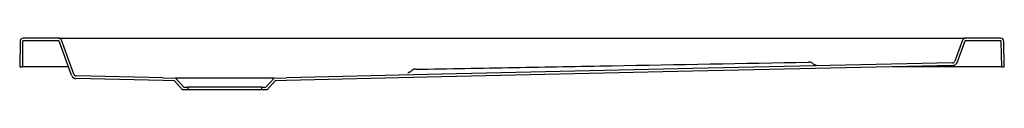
# Model space of a CAD drawing. Header units: millimetres. Extents: x 3981.59 to 3982.79, y 2518.7 to 2518.77.
import ezdxf

# ---------------------------------------------------------------- set-up
doc = ezdxf.new("R2010")
doc.units = ezdxf.units.MM
doc.layers.add('SANINDUSA', color=3, linetype='Continuous')

msp = doc.modelspace()

# ---------------------------------------------------------------- linework, layer by layer
at = {"layer": 'SANINDUSA'}
for p, q in [((3981.6402, 2518.7676), (3981.5974, 2518.7676)), ((3981.64, 2518.7644), (3981.5976, 2518.7644)), ((3981.6402, 2518.7676), (3981.6538, 2518.7676)), ((3981.659, 2518.7235), (3981.6439, 2518.7649)), ((3981.6538, 2518.7676), (3982.7322, 2518.7676)), ((3982.7322, 2518.7676), (3982.7458, 2518.7676)), ((3982.742, 2518.7649), (3982.7328, 2518.7395)), ((3982.7885, 2518.7676), (3982.7458, 2518.7676)), ((3982.7883, 2518.7644), (3982.7459, 2518.7644)), ((3981.5934, 2518.7636), (3981.593, 2518.7326)), ((3981.5966, 2518.7634), (3981.5962, 2518.7326)), ((3981.6561, 2518.7223), (3981.641, 2518.7637)), ((3982.745, 2518.7637), (3982.7357, 2518.7383)), ((3982.7898, 2518.7326), (3982.7893, 2518.7634)), ((3982.793, 2518.7326), (3982.7925, 2518.7636)), ((3981.593, 2518.7326), (3981.5962, 2518.7326)), ((3981.5972, 2518.7326), (3981.5962, 2518.7326)), ((3981.6523, 2518.7326), (3981.5972, 2518.7326)), ((3982.7888, 2518.7326), (3982.657, 2518.7326)), ((3982.7898, 2518.7326), (3982.7888, 2518.7326)), ((3982.7898, 2518.7326), (3982.793, 2518.7326)), ((3981.7679, 2518.7161), (3981.6616, 2518.7183)), ((3981.768, 2518.7193), (3981.6618, 2518.7215)), ((3981.7815, 2518.7156), (3981.7679, 2518.7161)), ((3981.768, 2518.7193), (3981.783, 2518.7187)), ((3981.903, 2518.7187), (3981.783, 2518.7187)), ((3981.783, 2518.7187), (3981.793, 2518.7077)), ((3981.893, 2518.7077), (3981.903, 2518.7187)), ((3981.903, 2518.7187), (3981.918, 2518.7193)), ((3981.9181, 2518.7161), (3981.9044, 2518.7156)), ((3981.7916, 2518.7045), (3981.7815, 2518.7156)), ((3981.798, 2518.7045), (3981.7916, 2518.7045)), ((3981.793, 2518.7077), (3981.798, 2518.7077)), ((3981.798, 2518.7077), (3981.798, 2518.7045)), ((3981.888, 2518.7077), (3981.798, 2518.7077)), ((3981.888, 2518.7045), (3981.798, 2518.7045)), ((3981.888, 2518.7045), (3981.888, 2518.7077)), ((3981.888, 2518.7077), (3981.893, 2518.7077)), ((3981.8944, 2518.7045), (3981.888, 2518.7045)), ((3981.9044, 2518.7156), (3981.8944, 2518.7045))]:
    msp.add_line(p, q, dxfattribs=at)
at = {"layer": 'SANINDUSA', "flags": 128}
for points in [[(3982.73, 2518.7375), (3982.4133, 2518.7304), (3982.09, 2518.7231), (3981.918, 2518.7193)], [(3982.7302, 2518.7343), (3982.413, 2518.7272), (3982.0892, 2518.7199), (3981.9181, 2518.7161)]]:
    msp.add_lwpolyline(points, dxfattribs=at)
at = {"layer": 'SANINDUSA'}
for centre, radius, start, end in [((3981.5974, 2518.7636), 0.004, 90, 179.2), ((3981.5976, 2518.7634), 0.001, 90, 179.2), ((3981.64, 2518.7634), 0.001, 20, 90), ((3981.6402, 2518.7636), 0.004, 20, 90), ((3982.7458, 2518.7636), 0.004, 90, 160), ((3982.7459, 2518.7634), 0.001, 90, 160), ((3982.7883, 2518.7634), 0.001, 0.8, 90), ((3982.7885, 2518.7636), 0.004, 0.8, 90), ((3982.556, 2518.7333), 0.005, 37.9182, 80.8023), ((3982.7299, 2518.7405), 0.003, 271.2863, 340), ((3982.7301, 2518.7403), 0.006, 271.2863, 340)]:
    msp.add_arc(centre, radius, start, end, dxfattribs=at)
for points, knots in [([(3982.0717, 2518.7289), (3982.0717, 2518.7289), (3982.0713, 2518.7287), (3982.0707, 2518.7282), (3982.0703, 2518.7277), (3982.0701, 2518.7275)], [0, 0, 0, 0, 0.072034, 0.598218, 1, 1, 1, 1]), ([(3982.076, 2518.7296), (3982.0759, 2518.7296), (3982.0757, 2518.7296), (3982.0751, 2518.7296), (3982.0744, 2518.7296), (3982.074, 2518.7296), (3982.0735, 2518.7295), (3982.073, 2518.7294), (3982.0724, 2518.7293), (3982.072, 2518.729), (3982.0717, 2518.7289)], [0, 0, 0, 0, 0.017666, 0.175351, 0.340752, 0.526437, 0.604428, 0.690843, 0.838423, 1, 1, 1, 1]), ([(3982.076, 2518.7296), (3982.1158, 2518.7303), (3982.1556, 2518.7311), (3982.2353, 2518.7325), (3982.2751, 2518.7332), (3982.3946, 2518.7354), (3982.4743, 2518.7369), (3982.554, 2518.7383)], [0, 0, 0, 0, 0.25, 0.25, 0.5, 0.5, 1, 1, 1, 1]), ([(3982.554, 2518.7383), (3982.5541, 2518.7383), (3982.5543, 2518.7383), (3982.5544, 2518.7383), (3982.5544, 2518.7383)], [0, 0, 0, 0, 0.9198, 1, 1, 1, 1]), ([(3982.5568, 2518.7383), (3982.5567, 2518.7383), (3982.5566, 2518.7383), (3982.5563, 2518.7383), (3982.5561, 2518.7383), (3982.556, 2518.7383), (3982.5559, 2518.7383), (3982.5557, 2518.7383), (3982.5554, 2518.7383), (3982.5549, 2518.7383), (3982.5545, 2518.7383), (3982.5544, 2518.7383)], [0, 0, 0, 0, 0.044823, 0.163117, 0.222859, 0.261546, 0.309846, 0.419812, 0.670937, 0.902717, 1, 1, 1, 1]), ([(3982.5616, 2518.7351), (3982.5615, 2518.7351), (3982.561, 2518.7353), (3982.5604, 2518.7358), (3982.5601, 2518.7363), (3982.5599, 2518.7364)], [0, 0, 0, 0, 0.216546, 0.726599, 1, 1, 1, 1]), ([(3982.5635, 2518.7345), (3982.5635, 2518.7345), (3982.5635, 2518.7345), (3982.5633, 2518.7345), (3982.5628, 2518.7346), (3982.5622, 2518.7347), (3982.5618, 2518.7349), (3982.5616, 2518.7351)], [0, 0, 0, 0, 0.011266, 0.125045, 0.35313, 0.625266, 1, 1, 1, 1]), ([(3981.6561, 2518.7223), (3981.6563, 2518.7217), (3981.6565, 2518.7212), (3981.6571, 2518.7204), (3981.6573, 2518.7202), (3981.6577, 2518.7198), (3981.658, 2518.7196), (3981.6584, 2518.7193), (3981.6587, 2518.7191), (3981.6592, 2518.7188), (3981.6595, 2518.7187), (3981.6601, 2518.7185), (3981.6604, 2518.7185), (3981.661, 2518.7183), (3981.6613, 2518.7183), (3981.6616, 2518.7183)], [0, 0, 0, 0, 0.25, 0.25, 0.375, 0.375, 0.5, 0.5, 0.625, 0.625, 0.75, 0.75, 0.875, 0.875, 1, 1, 1, 1]), ([(3981.659, 2518.7235), (3981.6591, 2518.7232), (3981.6593, 2518.7229), (3981.6595, 2518.7226), (3981.6596, 2518.7225), (3981.6598, 2518.7223), (3981.66, 2518.7222), (3981.6602, 2518.722), (3981.6603, 2518.7219), (3981.6606, 2518.7218), (3981.6607, 2518.7217), (3981.6612, 2518.7216), (3981.6615, 2518.7215), (3981.6618, 2518.7215)], [0, 0, 0, 0, 0.25, 0.25, 0.375, 0.375, 0.5, 0.5, 0.625, 0.625, 0.75, 0.75, 1, 1, 1, 1]), ([(3982.0661, 2518.7254), (3982.0662, 2518.7254), (3982.0662, 2518.7255), (3982.0668, 2518.7255), (3982.0669, 2518.7255)], [0, 0, 0, 0, 0.867507, 1, 1, 1, 1]), ([(3982.0701, 2518.7275), (3982.0701, 2518.7274), (3982.0699, 2518.7271), (3982.0694, 2518.7267), (3982.0687, 2518.7262), (3982.0681, 2518.7259), (3982.0676, 2518.7257), (3982.0672, 2518.7256), (3982.067, 2518.7255), (3982.0669, 2518.7255), (3982.0669, 2518.7255), (3982.0669, 2518.7255)], [0, 0, 0, 0, 0.040292, 0.224677, 0.391188, 0.537834, 0.659261, 0.756316, 0.833192, 0.919348, 1, 1, 1, 1])]:
    msp.add_open_spline(points, degree=3, knots=knots, dxfattribs=at)

doc.saveas('drawing.dxf')
